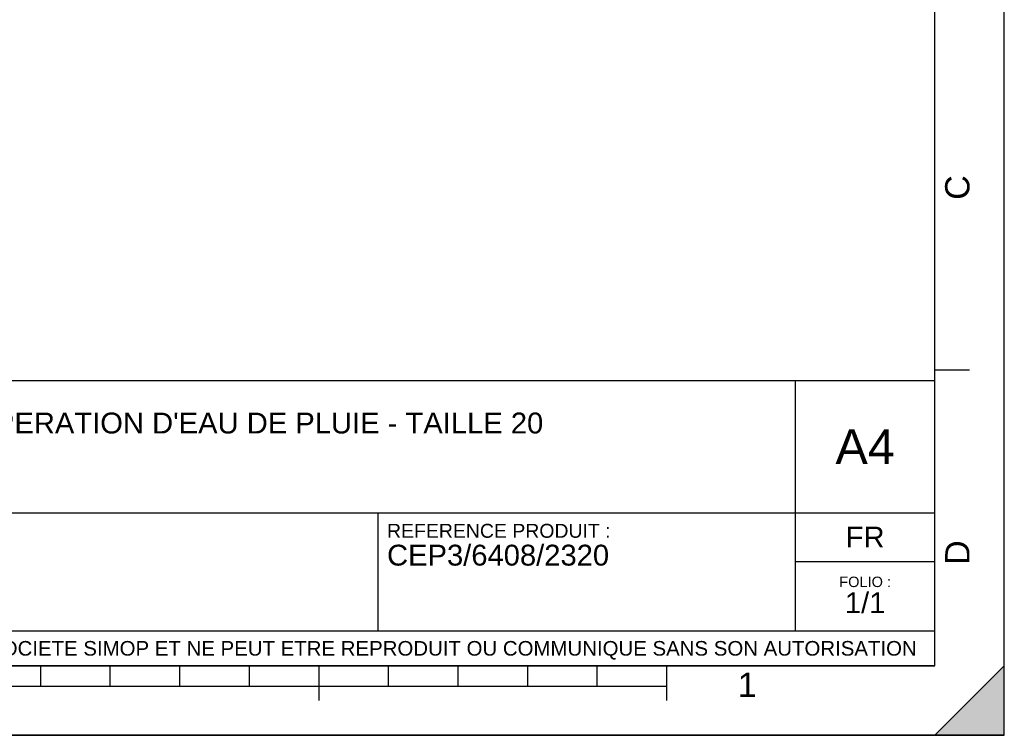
# Model space of a CAD drawing. Header units: millimetres. Extents: x 0 to 297, y 0 to 210.
# Tile 24 of 36: x 155 to 297, y 0 to 103. Entities that reach past the tile are written whole.
import ezdxf

# ---------------------------------------------------------------- set-up
doc = ezdxf.new("R2010")
doc.units = ezdxf.units.MM
doc.header["$LTSCALE"] = 16.335
doc.layers.get('0').update_dxf_attribs({"linetype": 'CONTINUOUS'})
doc.styles.get("Standard").update_dxf_attribs({"font": 'arial.ttf'})
doc.styles.add('TEXTSTYLE_2', font='arial.ttf')

# ---------------------------------------------------------------- blocks, each defined once
blk = doc.blocks.new('MARGEA4_BL0', base_point=(148.51, 105.01))
at = {"color": 7, "linetype": 'Continuous'}
for p, q in [((297.01, 0.01), (297.01, 210.01)), ((297.01, 0.01), (297.01, 210.01)), ((287.01, 10.01), (287.01, 200.01)), ((292.01, 52.51), (287.01, 52.51)), ((287.01, 10.01), (10.01, 10.01)), ((158.51, 7.01), (158.51, 10.01)), ((168.51, 7.01), (168.51, 10.01)), ((178.51, 7.01), (178.51, 10.01)), ((188.51, 7.01), (188.51, 10.01)), ((198.51, 5.01), (198.51, 10.01)), ((208.51, 7.01), (208.51, 10.01)), ((218.51, 7.01), (218.51, 10.01)), ((228.51, 7.01), (228.51, 10.01)), ((238.51, 7.01), (238.51, 10.01)), ((248.51, 5.01), (248.51, 10.01)), ((297.01, 10.01), (287.01, 0.01)), ((297.01, 10.01), (287.01, 0.01)), ((297.01, 0.01), (297.01, 10.01)), ((248.51, 7.01), (48.51, 7.01)), ((297.01, 0.01), (0.01, 0.01)), ((297.01, 0.01), (0.01, 0.01)), ((287.01, 0.01), (297.01, 0.01))]:
    blk.add_line(p, q, dxfattribs=at)
blk.add_solid([(297.01, 10.01), (287.01, 0.01), (297.01, 0.01)], dxfattribs=at)
at = {"color": 2, "linetype": 'Continuous', "style": 'TEXTSTYLE_2', "oblique": 0}
for s, p in [('C', (292.01, 77.01)), ('D', (292.01, 24.51))]:
    blk.add_text(s, height=3.5, rotation=90, dxfattribs=at).set_placement(p)
blk.add_text('1', height=3.5, dxfattribs=at).set_placement((258.71, 5.52))
blk = doc.blocks.new('*T6')
at = {"color": 2, "linetype": 'Continuous'}
for p, q in [((0, 0), (0, 41)), ((0, 41), (190, 41)), ((25, 22), (25, 41)), ((170, 5), (170, 41)), ((190, 0), (190, 41)), ((0, 31.5), (25, 31.5)), ((0, 22), (190, 22)), ((110, 5), (110, 22)), ((170, 15), (190, 15)), ((0, 5), (190, 5)), ((0, 0), (190, 0))]:
    blk.add_line(p, q, dxfattribs=at)
at = {"color": 2, "linetype": 'Continuous', "line_spacing_factor": 0.9}
for s, insert, char_height, width, attachment_point in [('ECHELLE :\\P\\H2.5;9:1000', (1.28, 39.4), 2, 28.5204, 1), ("TITRE :\\P\\H3.0;CUVE A RECUPERATION D'EAU DE PLUIE - TAILLE 20", (26.28, 39.4), 2, 214.5056, 1), ('A4', (180, 34), 5, 17.0632, 2), ('REFERENCE PRODUIT :\\P\\H3.0;CEP3/6408/2320', (111.28, 20.4), 2, 64.1338, 1), ('FR', (180, 20), 3, 11.1524, 2), ('FOLIO :  \\P\\H3.0;1/1', (180, 12.81), 1.5, 17.197, 2), ('CE PLAN EST LA PROPRIETE DE LA SOCIETE SIMOP ET NE PEUT ETRE REPRODUIT OU COMMUNIQUE SANS SON AUTORISATION', (95, 3.55), 2.1, 368.8974, 2)]:
    blk.add_mtext(s, dxfattribs=dict(at, insert=insert, char_height=char_height, width=width, attachment_point=attachment_point))

msp = doc.modelspace()

# ---------------------------------------------------------------- linework, layer by layer
at = {"color": 7, "linetype": 'Continuous'}
for p, q in [((297, 0), (297, 210)), ((297.01, 0.01), (297.01, 200.01)), ((0, 0), (297, 0))]:
    msp.add_line(p, q, dxfattribs=at)

# ---------------------------------------------------------------- block references
at = {"color": 2, "linetype": 'Continuous'}
msp.add_blockref('MARGEA4_BL0', (148.51, 105.01), dxfattribs=at)
msp.add_blockref('*T6', (97.01, 10.01))

doc.saveas('drawing.dxf')
